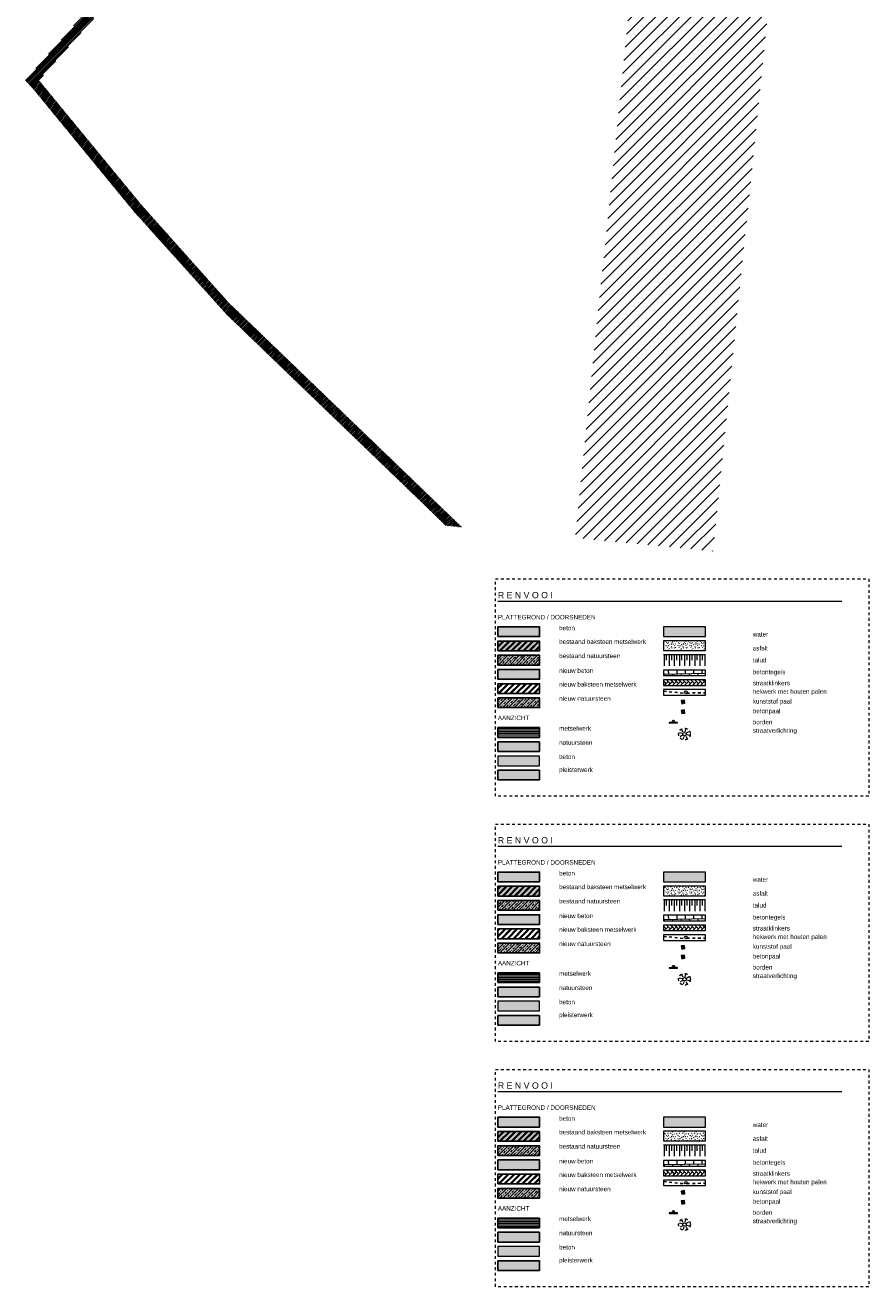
# Model space of a CAD drawing. Extents: x -251883 to 250656, y 0 to 909157.
# Tile 4 of 70: x -23577 to 6700, y 99000 to 144270. Entities that reach past the tile are written whole.
import ezdxf

# ---------------------------------------------------------------- set-up
doc = ezdxf.new("R2010")
doc.units = 0
doc.header["$MEASUREMENT"] = 0
doc.linetypes.add('DASHED', pattern=[200, 100, -100])
for name, color, linetype in [('A-0019-AFDEKVLAK', 1, 'Continuous'), ('A-0020-KADER', 7, 'Continuous'), ('A-1100-TXT+MT-SO', 7, 'Continuous')]:
    doc.layers.add(name, color=color, linetype=linetype)
pattern_1 = [(33.599, (11, 95), (1689.8124, 1262.9999), [25.0046, -1496.5617]), (153.5138, (153.4, 62.89), (1267.3593, -841.9999), [25.001, -918.984]), (270, (78.4, 162.9), (422.453, -8e-14), [25, -396]), (68.13043, (253.4, 162.89), (-2112.26538, -5051.99951), [24.999, -2243.2365]), (153.5138, (353.4, 87.89), (1267.3593, -841.9999), [25.0006, -918.9844]), (44.9013, (278.4, 12.9), (-422.453, 4e-05), [25.0104, -571.402]), (153.5138, (53.4, 287.89), (1267.3593, -841.9999), [25.0077, -918.977]), (44.9013, (178.4, 262.9), (-422.453, 4e-05), [25.006, -571.4064]), (315.0987, (378.4, 237.9), (422.453, 4e-05), [25.009, -571.403]), (236.21875, (278.4, 337.89), (-1267.35925, -2105), [24.9924, -1494.559]), (44.9013, (403.4, 362.9), (-3e-05, 421), [24.9854, -571.427]), (146.401, (128.4, 387.89), (1689.8124, -1262.9999), [25.0005, -1496.566]), (13.98986, (31, 399), (6336.79688, 1684), [30.0845, -1711.3824]), (326.401, (180, 407), (2112.26562, -1262.9999), [20.0037, -1501.5625]), (123.78125, (333, 408), (1267.35925, -2105), [16.3977, -1503.1535]), (56.21875, (136, 240), (-1267.35925, -1683.9999), [21.098, -1498.4534]), (146.401, (242, 69), (1689.8124, -1262.9999), [30.619, -1490.9474]), (135.0987, (85, 29), (-3e-05, -421), [22.667, -573.7455]), (123.78125, (319, 275), (1267.35925, -2105), [13.6, -1505.9514]), (90, (350.88, 315), (-422.453, 3e-14), [25, -396]), (0, (55, 253), (0, 421), [10, -412.453]), (224.9013, (144, 345), (-422.4532, -842), [13.456, -582.956]), (303.78125, (338, 184), (1267.35925, -1683.9999), [16.644, -1502.907]), (0, (360, 27), (0, 421), [10, -412.453])]
pattern_2 = [(45, (0, 0), (-106.066, 106.066), []), (45, (0, 50), (-106.066, 106.066), [])]
pattern_3 = [(0, (0, 0), (0, 60), [])]
pattern_4 = [(45, (0, 0), (-106.066, 106.066), []), (45, (0, 100), (-106.066, 106.066), [91, -45.4, 18.2, -45.4])]

# ---------------------------------------------------------------- blocks, each defined once
blk = doc.blocks.new('M-RENVOOI_454')
at = {"linetype": 'Continuous', "lineweight": 5}
for color, points in [(111, [(28200, -925), (29700, -925), (29700, -1275), (28200, -1275)]), (254, [(28835, -3922), (28948, -3905), (28965, -4019), (28852, -4036)]), (8, [(22250, -5400), (22250, -5050), (23750, -5050), (23750, -5400)]), (8, [(22250, -5560), (23750, -5560), (23750, -5910), (22250, -5910)]), (254, [(22250, -6420), (22250, -6070), (23750, -6070), (23750, -6420)])]:
    blk.add_hatch(color=color, dxfattribs=at).paths.add_polyline_path(points, flags=0)
h = blk.add_hatch(dxfattribs=at)
h.set_pattern_fill('asfalt01', color=251, style=0, pattern_type=0)
h.set_pattern_definition(pattern_1)
h.paths.add_polyline_path([(28200, -1775), (29700, -1775), (29700, -1425), (28200, -1425)], flags=0)
at = {"linetype": 'Continuous', "lineweight": 13}
blk.add_hatch(color=253, dxfattribs=at).paths.add_polyline_path([(22250, -2295), (22250, -1945), (23750, -1945), (23750, -2295)], flags=0)
h = blk.add_hatch(dxfattribs=at)
h.set_pattern_fill('^N-1B100', color=1, style=0, pattern_type=0)
h.set_pattern_definition(pattern_4)
h.paths.add_polyline_path([(22250, -2295), (22250, -1945), (23750, -1945), (23750, -2295)], flags=0)
at = {"linetype": 'Continuous', "lineweight": 5}
h = blk.add_hatch(dxfattribs=at)
h.set_pattern_fill('mw-hor64', color=251, style=0, pattern_type=0)
h.set_pattern_definition(pattern_3)
h.paths.add_polyline_path([(22250, -4890), (22250, -4540), (23750, -4540), (23750, -4890)], flags=0)
at = {"color": 7, "linetype": 'DASHED', "lineweight": 0}
blk.add_lwpolyline([(22163, -7006), (22163, 794), (35563, 794), (35563, -7006)], close=True, dxfattribs=at)
at = {"color": 7, "linetype": 'Continuous', "lineweight": 18}
blk.add_lwpolyline([(22250, 0), (34600, 0)], dxfattribs=at)
at = {"color": 111, "linetype": 'Continuous', "lineweight": 13}
blk.add_lwpolyline([(28200, -1275), (29700, -1275), (29700, -925), (28200, -925)], close=True, dxfattribs=at)
at = {"color": 1, "linetype": 'Continuous', "lineweight": 13}
for points in [[(28200, -1275), (29700, -1275), (29700, -925), (28200, -925)], [(28200, -1775), (29700, -1775), (29700, -1425), (28200, -1425)], [(28200, -2675), (29700, -2675), (29700, -2475), (28200, -2475)], [(28200, -3025), (29700, -3025), (29700, -2825), (28200, -2825)], [(28200, -3375), (29700, -3375), (29700, -3175), (28200, -3175)], [(28852, -3686), (28965, -3669), (28948, -3555), (28835, -3572)], [(28852, -4036), (28965, -4019), (28948, -3905), (28835, -3922)], [(22250, -4540), (22250, -4890), (23750, -4890), (23750, -4540)], [(22250, -5050), (22250, -5400), (23750, -5400), (23750, -5050)], [(22250, -5560), (22250, -5910), (23750, -5910), (23750, -5560)], [(22250, -6070), (22250, -6420), (23750, -6420), (23750, -6070)]]:
    blk.add_lwpolyline(points, close=True, dxfattribs=at)
at = {"color": 7, "linetype": 'Continuous', "lineweight": 18}
for points in [[(22250, -1435), (23750, -1435), (23750, -1785), (22250, -1785)], [(22250, -1945), (23750, -1945), (23750, -2295), (22250, -2295)], [(22250, -2965), (23750, -2965), (23750, -3315), (22250, -3315)], [(22250, -4540), (23750, -4540), (23750, -4890), (22250, -4890)]]:
    blk.add_lwpolyline(points, close=True, dxfattribs=at)
at = {"color": 5, "linetype": 'Continuous', "lineweight": 25}
blk.add_lwpolyline([(22250, -2295), (22250, -1945), (23750, -1945), (23750, -2295)], close=True, dxfattribs=at)
at = {"color": 9, "linetype": 'Continuous', "lineweight": 13}
for points in [[(29700, -1925), (28200, -1925)], [(28218, -1925), (28218, -2325)], [(28309, -2125), (28309, -1925)], [(28401, -1925), (28401, -2325)], [(28493, -2125), (28493, -1925)], [(28584, -1925), (28584, -2325)], [(28675, -2125), (28675, -1925)], [(28767, -1925), (28767, -2325)], [(28859, -2125), (28859, -1925)], [(28950, -1925), (28950, -2325)], [(29041, -2125), (29041, -1925)], [(29133, -1925), (29133, -2325)], [(29225, -2125), (29225, -1925)], [(29316, -1925), (29316, -2325)], [(29407, -2125), (29407, -1925)], [(29499, -1925), (29499, -2325)], [(29591, -2125), (29591, -1925)], [(29682, -1925), (29682, -2325)]]:
    blk.add_lwpolyline(points, dxfattribs=at)
at = {"color": 8, "linetype": 'Continuous', "lineweight": 5}
for points in [[(29700, -2605), (28200, -2636), (28200, -2636)], [(28235, -2675), (28235, -2635)], [(28385, -2632), (28381, -2475)], [(28535, -2675), (28535, -2629)], [(28685, -2626), (28681, -2475)], [(28836, -2675), (28834, -2623)], [(28984, -2620), (28981, -2475)], [(29136, -2675), (29134, -2616)], [(29284, -2613), (29282, -2475)], [(29436, -2675), (29434, -2610)], [(29584, -2607), (29582, -2475)], [(28835, -3572), (28965, -3669)], [(28852, -3686), (28948, -3555)], [(28835, -3922), (28965, -4019)], [(28852, -4036), (28948, -3905)], [(28866, -4753), (28769, -4729)], [(28876, -4817), (28791, -4869)], [(28904, -4701), (28853, -4615)], [(28928, -4856), (28905, -4953)], [(28969, -4691), (28993, -4593)], [(28993, -4846), (29045, -4931)], [(29021, -4729), (29107, -4677)], [(29031, -4793), (29128, -4817)]]:
    blk.add_lwpolyline(points, dxfattribs=at)
for points in [[(28368, -2888), (28304, -2825), (28200, -2825), (28200, -2866), (28295, -2960)], [(28200, -3025), (28231, -3025), (28295, -2960), (28223, -2888), (28200, -2911)], [(28368, -2888), (28231, -3025), (28376, -3025), (28440, -2960)], [(28513, -2887), (28450, -2825), (28304, -2825), (28440, -2960)], [(28513, -2887), (28376, -3025), (28520, -3025), (28585, -2960)], [(28658, -2887), (28595, -2825), (28450, -2825), (28585, -2960)], [(28658, -2887), (28520, -3025), (28665, -3025), (28730, -2959)], [(28802, -2887), (28740, -2825), (28595, -2825), (28730, -2959)], [(28802, -2887), (28665, -3025), (28810, -3025), (28875, -2959)], [(28947, -2886), (28886, -2825), (28740, -2825), (28875, -2959)], [(28947, -2886), (28809, -3025), (28954, -3025), (29020, -2959)], [(29092, -2886), (29031, -2825), (28886, -2825), (29020, -2959)], [(29092, -2886), (28954, -3025), (29099, -3025), (29165, -2958)], [(29237, -2886), (29176, -2825), (29031, -2825), (29165, -2958)], [(29237, -2886), (29099, -3025), (29243, -3025), (29310, -2958)], [(29382, -2885), (29322, -2825), (29176, -2825), (29310, -2958)], [(29382, -2885), (29243, -3025), (29388, -3025), (29455, -2958)], [(29527, -2885), (29467, -2825), (29322, -2825), (29455, -2958)], [(29527, -2885), (29388, -3025), (29532, -3025), (29600, -2957)], [(29672, -2885), (29612, -2825), (29467, -2825), (29600, -2957)], [(29672, -2885), (29532, -3025), (29677, -3025), (29700, -3002), (29700, -3002), (29700, -2912)], [(29612, -2825), (29700, -2912), (29700, -2825)]]:
    blk.add_lwpolyline(points, close=True, dxfattribs=at)
at = {"color": 5, "linetype": 'DASHED', "lineweight": 25}
blk.add_lwpolyline([(28200, -3233), (28995, -3315), (29033, -3301), (29700, -3291)], dxfattribs=at)
at = {"color": 254, "linetype": 'Continuous', "lineweight": 13}
for points in [[(28852, -4036), (28965, -4019), (28948, -3905), (28835, -3922)], [(22250, -6420), (22250, -6070), (23750, -6070), (23750, -6420)]]:
    blk.add_lwpolyline(points, close=True, dxfattribs=at)
at = {"color": 8, "linetype": 'Continuous', "lineweight": 13}
for points in [[(22250, -5400), (22250, -5050), (23750, -5050), (23750, -5400)], [(22250, -5910), (23750, -5910), (23750, -5560), (22250, -5560)]]:
    blk.add_lwpolyline(points, close=True, dxfattribs=at)
at = {"color": 1, "linetype": 'Continuous', "lineweight": 13}
blk.add_circle((29000, -3270), 45, dxfattribs=at)
at = {"color": 7, "linetype": 'Continuous', "lineweight": 18}
blk.add_circle((28949, -4773), 60, dxfattribs=at)
at = {"layer": 'A-0020-KADER', "color": 7, "linetype": 'Continuous', "char_height": 162, "attachment_point": 7, "line_spacing_factor": 0.933333}
for s, insert in [('{\\fArial|b0|i0|c12|p0;beton}', (24450, -1050)), ('{\\fArial|b0|i0|c12|p0;water}', (31400, -1275)), ('{\\fArial|b0|i0|c12|p0;bestaand baksteen metselwerk}', (24450, -1540)), ('{\\fArial|b0|i0|c12|p0;asfalt}', (31400, -1775)), ('{\\fArial|b0|i0|c12|p0;bestaand natuursteen}', (24450, -2050)), ('{\\fArial|b0|i0|c12|p0;talud}', (31400, -2200)), ('{\\fArial|b0|i0|c12|p0;nieuw beton}', (24450, -2580)), ('{\\fArial|b0|i0|c12|p0;betontegels}', (31400, -2675)), ('{\\fArial|b0|i0|c12|p0;nieuw baksteen metselwerk}', (24450, -3070)), ('{\\fArial|b0|i0|c12|p0;straatklinkers}', (31400, -3025)), ('{\\fArial|b0|i0|c12|p0;nieuw natuursteen}', (24450, -3580)), ('{\\fArial|b0|i0|c12|p0;hekwerk met houten palen}', (31400, -3375)), ('{\\fArial|b0|i0|c12|p0;kunststof paal}', (31400, -3725)), ('{\\fArial|b0|i0|c12|p0;betonpaal}', (31400, -4075)), ('{\\fArial|b0|i0|c12|p0;AANZICHT}', (22250, -4275)), ('{\\fArial|b0|i0|c12|p0;metselwerk}', (24450, -4650)), ('{\\fArial|b0|i0|c12|p0;borden}', (31400, -4425)), ('{\\fArial|b0|i0|c12|p0;straatverlichting}', (31400, -4775)), ('{\\fArial|b0|i0|c12|p0;natuursteen}', (24450, -5160)), ('{\\fArial|b0|i0|c12|p0;beton}', (24450, -5670)), ('{\\fArial|b0|i0|c12|p0;pleisterwerk}', (24450, -6180))]:
    blk.add_mtext(s, dxfattribs=dict(at, insert=insert))
at = {"layer": 'A-1100-TXT+MT-SO', "color": 7, "linetype": 'Continuous', "insert": (22250, 100), "char_height": 225, "attachment_point": 7, "line_spacing_factor": 1.333333}
blk.add_mtext('{\\fArial|b0|i0|c12|p0;R E N V O O I}', dxfattribs=at)
at = {"linetype": 'Continuous'}
for points in [[(22250, -1275), (22250, -925), (23750, -925), (23750, -1275)], [(22250, -2805), (22250, -2455), (23750, -2455), (23750, -2805)]]:
    blk.add_wipeout(points, dxfattribs=at)
blk.add_wipeout([(28401, -4378), (28401, -4358), (28701, -4352), (28701, -4372)], dxfattribs=at).dxf.layer = 'A-0019-AFDEKVLAK'
at = {"linetype": 'Continuous', "lineweight": 5}
for color, points in [(253, [(22250, -1275), (22250, -925), (23750, -925), (23750, -1275)]), (253, [(22250, -1275), (22250, -925), (23750, -925), (23750, -1275)]), (8, [(22250, -2805), (22250, -2455), (23750, -2455), (23750, -2805)]), (8, [(22250, -2805), (22250, -2455), (23750, -2455), (23750, -2805)])]:
    blk.add_hatch(color=color, dxfattribs=at).paths.add_polyline_path(points, flags=0)
at = {"linetype": 'Continuous', "lineweight": 13}
blk.add_hatch(color=253, dxfattribs=at).paths.add_polyline_path([(22250, -1785), (22250, -1435), (23750, -1435), (23750, -1785)], flags=0)
h = blk.add_hatch(dxfattribs=at)
h.set_pattern_fill('^MB0B100', color=1, style=0, pattern_type=0)
h.set_pattern_definition(pattern_2)
h.paths.add_polyline_path([(22250, -1785), (22250, -1435), (23750, -1435), (23750, -1785)], flags=0)
at = {"color": 5, "linetype": 'Continuous', "lineweight": 25}
for points in [[(22250, -1275), (22250, -925), (23750, -925), (23750, -1275)], [(22250, -1785), (22250, -1435), (23750, -1435), (23750, -1785)], [(22250, -2805), (22250, -2455), (23750, -2455), (23750, -2805)]]:
    blk.add_lwpolyline(points, close=True, dxfattribs=at)
at = {"color": 1, "linetype": 'Continuous', "lineweight": 13}
blk.add_lwpolyline([(28551, -4355), (28401, -4358), (28401, -4378), (28701, -4372), (28701, -4352)], close=True, dxfattribs=at)
at = {"color": 5, "linetype": 'Continuous', "lineweight": 25}
blk.add_circle((28550, -4320), 35, dxfattribs=at)
at = {"color": 1, "linetype": 'DASHED', "lineweight": 13}
blk.add_circle((28949, -4773), 210, dxfattribs=at)
at = {"layer": 'A-0020-KADER', "color": 7, "linetype": 'Continuous', "insert": (22250, -660), "char_height": 162, "attachment_point": 7, "line_spacing_factor": 0.933333}
blk.add_mtext('{\\fArial|b0|i0|c12|p0;PLATTEGROND / DOORSNEDEN}', dxfattribs=at)
at = {"linetype": 'Continuous'}
blk.add_wipeout([(22250, -3315), (22250, -2965), (23750, -2965), (23750, -3315)], dxfattribs=at)
at = {"linetype": 'Continuous', "lineweight": 13}
h = blk.add_hatch(dxfattribs=at)
h.set_pattern_fill('^MB0-100', color=1, style=0, pattern_type=0)
h.set_pattern_definition(pattern_2)
h.paths.add_polyline_path([(22250, -3315), (22250, -2965), (23750, -2965), (23750, -3315)], flags=0)
blk.add_hatch(color=9, dxfattribs=at).paths.add_polyline_path([(22250, -3825), (22250, -3475), (23750, -3475), (23750, -3825)], flags=0)
h = blk.add_hatch(dxfattribs=at)
h.set_pattern_fill('^NS1-100', color=1, style=0, pattern_type=0)
h.set_pattern_definition(pattern_4)
h.paths.add_polyline_path([(22250, -3825), (22250, -3475), (23750, -3475), (23750, -3825)], flags=0)
at = {"color": 5, "linetype": 'Continuous', "lineweight": 25}
for points in [[(22250, -3315), (22250, -2965), (23750, -2965), (23750, -3315)], [(22250, -3825), (22250, -3475), (23750, -3475), (23750, -3825)]]:
    blk.add_lwpolyline(points, close=True, dxfattribs=at)
blk = doc.blocks.new('M-RENVOOI_456')
at = {"linetype": 'Continuous', "lineweight": 5}
for color, points in [(111, [(28200, -925), (29700, -925), (29700, -1275), (28200, -1275)]), (254, [(28835, -3922), (28948, -3905), (28965, -4019), (28852, -4036)]), (8, [(22250, -5400), (22250, -5050), (23750, -5050), (23750, -5400)]), (8, [(22250, -5560), (23750, -5560), (23750, -5910), (22250, -5910)]), (254, [(22250, -6420), (22250, -6070), (23750, -6070), (23750, -6420)])]:
    blk.add_hatch(color=color, dxfattribs=at).paths.add_polyline_path(points, flags=0)
h = blk.add_hatch(dxfattribs=at)
h.set_pattern_fill('asfalt01', color=251, style=0, pattern_type=0)
h.set_pattern_definition(pattern_1)
h.paths.add_polyline_path([(28200, -1775), (29700, -1775), (29700, -1425), (28200, -1425)], flags=0)
at = {"linetype": 'Continuous', "lineweight": 13}
blk.add_hatch(color=253, dxfattribs=at).paths.add_polyline_path([(22250, -2295), (22250, -1945), (23750, -1945), (23750, -2295)], flags=0)
h = blk.add_hatch(dxfattribs=at)
h.set_pattern_fill('^N-1B100', color=1, style=0, pattern_type=0)
h.set_pattern_definition(pattern_4)
h.paths.add_polyline_path([(22250, -2295), (22250, -1945), (23750, -1945), (23750, -2295)], flags=0)
at = {"linetype": 'Continuous', "lineweight": 5}
h = blk.add_hatch(dxfattribs=at)
h.set_pattern_fill('mw-hor64', color=251, style=0, pattern_type=0)
h.set_pattern_definition(pattern_3)
h.paths.add_polyline_path([(22250, -4890), (22250, -4540), (23750, -4540), (23750, -4890)], flags=0)
at = {"color": 7, "linetype": 'DASHED', "lineweight": 0}
blk.add_lwpolyline([(22163, -7006), (22163, 794), (35563, 794), (35563, -7006)], close=True, dxfattribs=at)
at = {"color": 7, "linetype": 'Continuous', "lineweight": 18}
blk.add_lwpolyline([(22250, 0), (34600, 0)], dxfattribs=at)
at = {"color": 111, "linetype": 'Continuous', "lineweight": 13}
blk.add_lwpolyline([(28200, -1275), (29700, -1275), (29700, -925), (28200, -925)], close=True, dxfattribs=at)
at = {"color": 1, "linetype": 'Continuous', "lineweight": 13}
for points in [[(28200, -1275), (29700, -1275), (29700, -925), (28200, -925)], [(28200, -1775), (29700, -1775), (29700, -1425), (28200, -1425)], [(28200, -2675), (29700, -2675), (29700, -2475), (28200, -2475)], [(28200, -3025), (29700, -3025), (29700, -2825), (28200, -2825)], [(28200, -3375), (29700, -3375), (29700, -3175), (28200, -3175)], [(28852, -3686), (28965, -3669), (28948, -3555), (28835, -3572)], [(28852, -4036), (28965, -4019), (28948, -3905), (28835, -3922)], [(22250, -4540), (22250, -4890), (23750, -4890), (23750, -4540)], [(22250, -5050), (22250, -5400), (23750, -5400), (23750, -5050)], [(22250, -5560), (22250, -5910), (23750, -5910), (23750, -5560)], [(22250, -6070), (22250, -6420), (23750, -6420), (23750, -6070)]]:
    blk.add_lwpolyline(points, close=True, dxfattribs=at)
at = {"color": 7, "linetype": 'Continuous', "lineweight": 18}
for points in [[(22250, -1435), (23750, -1435), (23750, -1785), (22250, -1785)], [(22250, -1945), (23750, -1945), (23750, -2295), (22250, -2295)], [(22250, -2965), (23750, -2965), (23750, -3315), (22250, -3315)], [(22250, -4540), (23750, -4540), (23750, -4890), (22250, -4890)]]:
    blk.add_lwpolyline(points, close=True, dxfattribs=at)
at = {"color": 5, "linetype": 'Continuous', "lineweight": 25}
blk.add_lwpolyline([(22250, -2295), (22250, -1945), (23750, -1945), (23750, -2295)], close=True, dxfattribs=at)
at = {"color": 9, "linetype": 'Continuous', "lineweight": 13}
for points in [[(29700, -1925), (28200, -1925)], [(28218, -1925), (28218, -2325)], [(28309, -2125), (28309, -1925)], [(28401, -1925), (28401, -2325)], [(28493, -2125), (28493, -1925)], [(28584, -1925), (28584, -2325)], [(28675, -2125), (28675, -1925)], [(28767, -1925), (28767, -2325)], [(28859, -2125), (28859, -1925)], [(28950, -1925), (28950, -2325)], [(29041, -2125), (29041, -1925)], [(29133, -1925), (29133, -2325)], [(29225, -2125), (29225, -1925)], [(29316, -1925), (29316, -2325)], [(29407, -2125), (29407, -1925)], [(29499, -1925), (29499, -2325)], [(29591, -2125), (29591, -1925)], [(29682, -1925), (29682, -2325)]]:
    blk.add_lwpolyline(points, dxfattribs=at)
at = {"color": 8, "linetype": 'Continuous', "lineweight": 5}
for points in [[(29700, -2605), (28200, -2636), (28200, -2636)], [(28235, -2675), (28235, -2635)], [(28385, -2632), (28381, -2475)], [(28535, -2675), (28535, -2629)], [(28685, -2626), (28681, -2475)], [(28836, -2675), (28834, -2623)], [(28984, -2620), (28981, -2475)], [(29136, -2675), (29134, -2616)], [(29284, -2613), (29282, -2475)], [(29436, -2675), (29434, -2610)], [(29584, -2607), (29582, -2475)], [(28835, -3572), (28965, -3669)], [(28852, -3686), (28948, -3555)], [(28835, -3922), (28965, -4019)], [(28852, -4036), (28948, -3905)], [(28866, -4753), (28769, -4729)], [(28876, -4817), (28791, -4869)], [(28904, -4701), (28853, -4615)], [(28928, -4856), (28905, -4953)], [(28969, -4691), (28993, -4593)], [(28993, -4846), (29045, -4931)], [(29021, -4729), (29107, -4677)], [(29031, -4793), (29128, -4817)]]:
    blk.add_lwpolyline(points, dxfattribs=at)
for points in [[(28368, -2888), (28304, -2825), (28200, -2825), (28200, -2866), (28295, -2960)], [(28200, -3025), (28231, -3025), (28295, -2960), (28223, -2888), (28200, -2911)], [(28368, -2888), (28231, -3025), (28376, -3025), (28440, -2960)], [(28513, -2887), (28450, -2825), (28304, -2825), (28440, -2960)], [(28513, -2887), (28376, -3025), (28520, -3025), (28585, -2960)], [(28658, -2887), (28595, -2825), (28450, -2825), (28585, -2960)], [(28658, -2887), (28520, -3025), (28665, -3025), (28730, -2959)], [(28802, -2887), (28740, -2825), (28595, -2825), (28730, -2959)], [(28802, -2887), (28665, -3025), (28810, -3025), (28875, -2959)], [(28947, -2886), (28886, -2825), (28740, -2825), (28875, -2959)], [(28947, -2886), (28809, -3025), (28954, -3025), (29020, -2959)], [(29092, -2886), (29031, -2825), (28886, -2825), (29020, -2959)], [(29092, -2886), (28954, -3025), (29099, -3025), (29165, -2958)], [(29237, -2886), (29176, -2825), (29031, -2825), (29165, -2958)], [(29237, -2886), (29099, -3025), (29243, -3025), (29310, -2958)], [(29382, -2885), (29322, -2825), (29176, -2825), (29310, -2958)], [(29382, -2885), (29243, -3025), (29388, -3025), (29455, -2958)], [(29527, -2885), (29467, -2825), (29322, -2825), (29455, -2958)], [(29527, -2885), (29388, -3025), (29532, -3025), (29600, -2957)], [(29672, -2885), (29612, -2825), (29467, -2825), (29600, -2957)], [(29672, -2885), (29532, -3025), (29677, -3025), (29700, -3002), (29700, -3002), (29700, -2912)], [(29612, -2825), (29700, -2912), (29700, -2825)]]:
    blk.add_lwpolyline(points, close=True, dxfattribs=at)
at = {"color": 5, "linetype": 'DASHED', "lineweight": 25}
blk.add_lwpolyline([(28200, -3233), (28995, -3315), (29033, -3301), (29700, -3291)], dxfattribs=at)
at = {"color": 254, "linetype": 'Continuous', "lineweight": 13}
for points in [[(28852, -4036), (28965, -4019), (28948, -3905), (28835, -3922)], [(22250, -6420), (22250, -6070), (23750, -6070), (23750, -6420)]]:
    blk.add_lwpolyline(points, close=True, dxfattribs=at)
at = {"color": 8, "linetype": 'Continuous', "lineweight": 13}
for points in [[(22250, -5400), (22250, -5050), (23750, -5050), (23750, -5400)], [(22250, -5910), (23750, -5910), (23750, -5560), (22250, -5560)]]:
    blk.add_lwpolyline(points, close=True, dxfattribs=at)
at = {"color": 1, "linetype": 'Continuous', "lineweight": 13}
blk.add_circle((29000, -3270), 45, dxfattribs=at)
at = {"color": 7, "linetype": 'Continuous', "lineweight": 18}
blk.add_circle((28949, -4773), 60, dxfattribs=at)
at = {"layer": 'A-0020-KADER', "color": 7, "linetype": 'Continuous', "char_height": 162, "attachment_point": 7, "line_spacing_factor": 0.933333}
for s, insert in [('{\\fArial|b0|i0|c12|p0;beton}', (24450, -1050)), ('{\\fArial|b0|i0|c12|p0;water}', (31400, -1275)), ('{\\fArial|b0|i0|c12|p0;bestaand baksteen metselwerk}', (24450, -1540)), ('{\\fArial|b0|i0|c12|p0;asfalt}', (31400, -1775)), ('{\\fArial|b0|i0|c12|p0;bestaand natuursteen}', (24450, -2050)), ('{\\fArial|b0|i0|c12|p0;talud}', (31400, -2200)), ('{\\fArial|b0|i0|c12|p0;nieuw beton}', (24450, -2580)), ('{\\fArial|b0|i0|c12|p0;betontegels}', (31400, -2675)), ('{\\fArial|b0|i0|c12|p0;nieuw baksteen metselwerk}', (24450, -3070)), ('{\\fArial|b0|i0|c12|p0;straatklinkers}', (31400, -3025)), ('{\\fArial|b0|i0|c12|p0;nieuw natuursteen}', (24450, -3580)), ('{\\fArial|b0|i0|c12|p0;hekwerk met houten palen}', (31400, -3375)), ('{\\fArial|b0|i0|c12|p0;kunststof paal}', (31400, -3725)), ('{\\fArial|b0|i0|c12|p0;betonpaal}', (31400, -4075)), ('{\\fArial|b0|i0|c12|p0;AANZICHT}', (22250, -4275)), ('{\\fArial|b0|i0|c12|p0;metselwerk}', (24450, -4650)), ('{\\fArial|b0|i0|c12|p0;borden}', (31400, -4425)), ('{\\fArial|b0|i0|c12|p0;straatverlichting}', (31400, -4775)), ('{\\fArial|b0|i0|c12|p0;natuursteen}', (24450, -5160)), ('{\\fArial|b0|i0|c12|p0;beton}', (24450, -5670)), ('{\\fArial|b0|i0|c12|p0;pleisterwerk}', (24450, -6180))]:
    blk.add_mtext(s, dxfattribs=dict(at, insert=insert))
at = {"layer": 'A-1100-TXT+MT-SO', "color": 7, "linetype": 'Continuous', "insert": (22250, 100), "char_height": 225, "attachment_point": 7, "line_spacing_factor": 1.333333}
blk.add_mtext('{\\fArial|b0|i0|c12|p0;R E N V O O I}', dxfattribs=at)
at = {"linetype": 'Continuous'}
for points in [[(22250, -1275), (22250, -925), (23750, -925), (23750, -1275)], [(22250, -2805), (22250, -2455), (23750, -2455), (23750, -2805)]]:
    blk.add_wipeout(points, dxfattribs=at)
blk.add_wipeout([(28401, -4378), (28401, -4358), (28701, -4352), (28701, -4372)], dxfattribs=at).dxf.layer = 'A-0019-AFDEKVLAK'
at = {"linetype": 'Continuous', "lineweight": 5}
for color, points in [(253, [(22250, -1275), (22250, -925), (23750, -925), (23750, -1275)]), (253, [(22250, -1275), (22250, -925), (23750, -925), (23750, -1275)]), (8, [(22250, -2805), (22250, -2455), (23750, -2455), (23750, -2805)]), (8, [(22250, -2805), (22250, -2455), (23750, -2455), (23750, -2805)])]:
    blk.add_hatch(color=color, dxfattribs=at).paths.add_polyline_path(points, flags=0)
at = {"linetype": 'Continuous', "lineweight": 13}
blk.add_hatch(color=253, dxfattribs=at).paths.add_polyline_path([(22250, -1785), (22250, -1435), (23750, -1435), (23750, -1785)], flags=0)
h = blk.add_hatch(dxfattribs=at)
h.set_pattern_fill('^MB0B100', color=1, style=0, pattern_type=0)
h.set_pattern_definition(pattern_2)
h.paths.add_polyline_path([(22250, -1785), (22250, -1435), (23750, -1435), (23750, -1785)], flags=0)
at = {"color": 5, "linetype": 'Continuous', "lineweight": 25}
for points in [[(22250, -1275), (22250, -925), (23750, -925), (23750, -1275)], [(22250, -1785), (22250, -1435), (23750, -1435), (23750, -1785)], [(22250, -2805), (22250, -2455), (23750, -2455), (23750, -2805)]]:
    blk.add_lwpolyline(points, close=True, dxfattribs=at)
at = {"color": 1, "linetype": 'Continuous', "lineweight": 13}
blk.add_lwpolyline([(28551, -4355), (28401, -4358), (28401, -4378), (28701, -4372), (28701, -4352)], close=True, dxfattribs=at)
at = {"color": 5, "linetype": 'Continuous', "lineweight": 25}
blk.add_circle((28550, -4320), 35, dxfattribs=at)
at = {"color": 1, "linetype": 'DASHED', "lineweight": 13}
blk.add_circle((28949, -4773), 210, dxfattribs=at)
at = {"layer": 'A-0020-KADER', "color": 7, "linetype": 'Continuous', "insert": (22250, -660), "char_height": 162, "attachment_point": 7, "line_spacing_factor": 0.933333}
blk.add_mtext('{\\fArial|b0|i0|c12|p0;PLATTEGROND / DOORSNEDEN}', dxfattribs=at)
at = {"linetype": 'Continuous'}
blk.add_wipeout([(22250, -3315), (22250, -2965), (23750, -2965), (23750, -3315)], dxfattribs=at)
at = {"linetype": 'Continuous', "lineweight": 13}
h = blk.add_hatch(dxfattribs=at)
h.set_pattern_fill('^MB0-100', color=1, style=0, pattern_type=0)
h.set_pattern_definition(pattern_2)
h.paths.add_polyline_path([(22250, -3315), (22250, -2965), (23750, -2965), (23750, -3315)], flags=0)
blk.add_hatch(color=9, dxfattribs=at).paths.add_polyline_path([(22250, -3825), (22250, -3475), (23750, -3475), (23750, -3825)], flags=0)
h = blk.add_hatch(dxfattribs=at)
h.set_pattern_fill('^NS1-100', color=1, style=0, pattern_type=0)
h.set_pattern_definition(pattern_4)
h.paths.add_polyline_path([(22250, -3825), (22250, -3475), (23750, -3475), (23750, -3825)], flags=0)
at = {"color": 5, "linetype": 'Continuous', "lineweight": 25}
for points in [[(22250, -3315), (22250, -2965), (23750, -2965), (23750, -3315)], [(22250, -3825), (22250, -3475), (23750, -3475), (23750, -3825)]]:
    blk.add_lwpolyline(points, close=True, dxfattribs=at)
blk = doc.blocks.new('M-RENVOOI_458')
at = {"linetype": 'Continuous', "lineweight": 5}
for color, points in [(111, [(28200, -925), (29700, -925), (29700, -1275), (28200, -1275)]), (254, [(28835, -3922), (28948, -3905), (28965, -4019), (28852, -4036)]), (8, [(22250, -5400), (22250, -5050), (23750, -5050), (23750, -5400)]), (8, [(22250, -5560), (23750, -5560), (23750, -5910), (22250, -5910)]), (254, [(22250, -6420), (22250, -6070), (23750, -6070), (23750, -6420)])]:
    blk.add_hatch(color=color, dxfattribs=at).paths.add_polyline_path(points, flags=0)
h = blk.add_hatch(dxfattribs=at)
h.set_pattern_fill('asfalt01', color=251, style=0, pattern_type=0)
h.set_pattern_definition(pattern_1)
h.paths.add_polyline_path([(28200, -1775), (29700, -1775), (29700, -1425), (28200, -1425)], flags=0)
at = {"linetype": 'Continuous', "lineweight": 13}
blk.add_hatch(color=253, dxfattribs=at).paths.add_polyline_path([(22250, -2295), (22250, -1945), (23750, -1945), (23750, -2295)], flags=0)
h = blk.add_hatch(dxfattribs=at)
h.set_pattern_fill('^N-1B100', color=1, style=0, pattern_type=0)
h.set_pattern_definition(pattern_4)
h.paths.add_polyline_path([(22250, -2295), (22250, -1945), (23750, -1945), (23750, -2295)], flags=0)
at = {"linetype": 'Continuous', "lineweight": 5}
h = blk.add_hatch(dxfattribs=at)
h.set_pattern_fill('mw-hor64', color=251, style=0, pattern_type=0)
h.set_pattern_definition(pattern_3)
h.paths.add_polyline_path([(22250, -4890), (22250, -4540), (23750, -4540), (23750, -4890)], flags=0)
at = {"color": 7, "linetype": 'DASHED', "lineweight": 0}
blk.add_lwpolyline([(22163, -7006), (22163, 794), (35563, 794), (35563, -7006)], close=True, dxfattribs=at)
at = {"color": 7, "linetype": 'Continuous', "lineweight": 18}
blk.add_lwpolyline([(22250, 0), (34600, 0)], dxfattribs=at)
at = {"color": 111, "linetype": 'Continuous', "lineweight": 13}
blk.add_lwpolyline([(28200, -1275), (29700, -1275), (29700, -925), (28200, -925)], close=True, dxfattribs=at)
at = {"color": 1, "linetype": 'Continuous', "lineweight": 13}
for points in [[(28200, -1275), (29700, -1275), (29700, -925), (28200, -925)], [(28200, -1775), (29700, -1775), (29700, -1425), (28200, -1425)], [(28200, -2675), (29700, -2675), (29700, -2475), (28200, -2475)], [(28200, -3025), (29700, -3025), (29700, -2825), (28200, -2825)], [(28200, -3375), (29700, -3375), (29700, -3175), (28200, -3175)], [(28852, -3686), (28965, -3669), (28948, -3555), (28835, -3572)], [(28852, -4036), (28965, -4019), (28948, -3905), (28835, -3922)], [(22250, -4540), (22250, -4890), (23750, -4890), (23750, -4540)], [(22250, -5050), (22250, -5400), (23750, -5400), (23750, -5050)], [(22250, -5560), (22250, -5910), (23750, -5910), (23750, -5560)], [(22250, -6070), (22250, -6420), (23750, -6420), (23750, -6070)]]:
    blk.add_lwpolyline(points, close=True, dxfattribs=at)
at = {"color": 7, "linetype": 'Continuous', "lineweight": 18}
for points in [[(22250, -1435), (23750, -1435), (23750, -1785), (22250, -1785)], [(22250, -1945), (23750, -1945), (23750, -2295), (22250, -2295)], [(22250, -2965), (23750, -2965), (23750, -3315), (22250, -3315)], [(22250, -4540), (23750, -4540), (23750, -4890), (22250, -4890)]]:
    blk.add_lwpolyline(points, close=True, dxfattribs=at)
at = {"color": 5, "linetype": 'Continuous', "lineweight": 25}
blk.add_lwpolyline([(22250, -2295), (22250, -1945), (23750, -1945), (23750, -2295)], close=True, dxfattribs=at)
at = {"color": 9, "linetype": 'Continuous', "lineweight": 13}
for points in [[(29700, -1925), (28200, -1925)], [(28218, -1925), (28218, -2325)], [(28309, -2125), (28309, -1925)], [(28401, -1925), (28401, -2325)], [(28493, -2125), (28493, -1925)], [(28584, -1925), (28584, -2325)], [(28675, -2125), (28675, -1925)], [(28767, -1925), (28767, -2325)], [(28859, -2125), (28859, -1925)], [(28950, -1925), (28950, -2325)], [(29041, -2125), (29041, -1925)], [(29133, -1925), (29133, -2325)], [(29225, -2125), (29225, -1925)], [(29316, -1925), (29316, -2325)], [(29407, -2125), (29407, -1925)], [(29499, -1925), (29499, -2325)], [(29591, -2125), (29591, -1925)], [(29682, -1925), (29682, -2325)]]:
    blk.add_lwpolyline(points, dxfattribs=at)
at = {"color": 8, "linetype": 'Continuous', "lineweight": 5}
for points in [[(29700, -2605), (28200, -2636), (28200, -2636)], [(28235, -2675), (28235, -2635)], [(28385, -2632), (28381, -2475)], [(28535, -2675), (28535, -2629)], [(28685, -2626), (28681, -2475)], [(28836, -2675), (28834, -2623)], [(28984, -2620), (28981, -2475)], [(29136, -2675), (29134, -2616)], [(29284, -2613), (29282, -2475)], [(29436, -2675), (29434, -2610)], [(29584, -2607), (29582, -2475)], [(28835, -3572), (28965, -3669)], [(28852, -3686), (28948, -3555)], [(28835, -3922), (28965, -4019)], [(28852, -4036), (28948, -3905)], [(28866, -4753), (28769, -4729)], [(28876, -4817), (28791, -4869)], [(28904, -4701), (28853, -4615)], [(28928, -4856), (28905, -4953)], [(28969, -4691), (28993, -4593)], [(28993, -4846), (29045, -4931)], [(29021, -4729), (29107, -4677)], [(29031, -4793), (29128, -4817)]]:
    blk.add_lwpolyline(points, dxfattribs=at)
for points in [[(28368, -2888), (28304, -2825), (28200, -2825), (28200, -2866), (28295, -2960)], [(28200, -3025), (28231, -3025), (28295, -2960), (28223, -2888), (28200, -2911)], [(28368, -2888), (28231, -3025), (28376, -3025), (28440, -2960)], [(28513, -2887), (28450, -2825), (28304, -2825), (28440, -2960)], [(28513, -2887), (28376, -3025), (28520, -3025), (28585, -2960)], [(28658, -2887), (28595, -2825), (28450, -2825), (28585, -2960)], [(28658, -2887), (28520, -3025), (28665, -3025), (28730, -2959)], [(28802, -2887), (28740, -2825), (28595, -2825), (28730, -2959)], [(28802, -2887), (28665, -3025), (28810, -3025), (28875, -2959)], [(28947, -2886), (28886, -2825), (28740, -2825), (28875, -2959)], [(28947, -2886), (28809, -3025), (28954, -3025), (29020, -2959)], [(29092, -2886), (29031, -2825), (28886, -2825), (29020, -2959)], [(29092, -2886), (28954, -3025), (29099, -3025), (29165, -2958)], [(29237, -2886), (29176, -2825), (29031, -2825), (29165, -2958)], [(29237, -2886), (29099, -3025), (29243, -3025), (29310, -2958)], [(29382, -2885), (29322, -2825), (29176, -2825), (29310, -2958)], [(29382, -2885), (29243, -3025), (29388, -3025), (29455, -2958)], [(29527, -2885), (29467, -2825), (29322, -2825), (29455, -2958)], [(29527, -2885), (29388, -3025), (29532, -3025), (29600, -2957)], [(29672, -2885), (29612, -2825), (29467, -2825), (29600, -2957)], [(29672, -2885), (29532, -3025), (29677, -3025), (29700, -3002), (29700, -3002), (29700, -2912)], [(29612, -2825), (29700, -2912), (29700, -2825)]]:
    blk.add_lwpolyline(points, close=True, dxfattribs=at)
at = {"color": 5, "linetype": 'DASHED', "lineweight": 25}
blk.add_lwpolyline([(28200, -3233), (28995, -3315), (29033, -3301), (29700, -3291)], dxfattribs=at)
at = {"color": 254, "linetype": 'Continuous', "lineweight": 13}
for points in [[(28852, -4036), (28965, -4019), (28948, -3905), (28835, -3922)], [(22250, -6420), (22250, -6070), (23750, -6070), (23750, -6420)]]:
    blk.add_lwpolyline(points, close=True, dxfattribs=at)
at = {"color": 8, "linetype": 'Continuous', "lineweight": 13}
for points in [[(22250, -5400), (22250, -5050), (23750, -5050), (23750, -5400)], [(22250, -5910), (23750, -5910), (23750, -5560), (22250, -5560)]]:
    blk.add_lwpolyline(points, close=True, dxfattribs=at)
at = {"color": 1, "linetype": 'Continuous', "lineweight": 13}
blk.add_circle((29000, -3270), 45, dxfattribs=at)
at = {"color": 7, "linetype": 'Continuous', "lineweight": 18}
blk.add_circle((28949, -4773), 60, dxfattribs=at)
at = {"layer": 'A-0020-KADER', "color": 7, "linetype": 'Continuous', "char_height": 162, "attachment_point": 7, "line_spacing_factor": 0.933333}
for s, insert in [('{\\fArial|b0|i0|c12|p0;beton}', (24450, -1050)), ('{\\fArial|b0|i0|c12|p0;water}', (31400, -1275)), ('{\\fArial|b0|i0|c12|p0;bestaand baksteen metselwerk}', (24450, -1540)), ('{\\fArial|b0|i0|c12|p0;asfalt}', (31400, -1775)), ('{\\fArial|b0|i0|c12|p0;bestaand natuursteen}', (24450, -2050)), ('{\\fArial|b0|i0|c12|p0;talud}', (31400, -2200)), ('{\\fArial|b0|i0|c12|p0;nieuw beton}', (24450, -2580)), ('{\\fArial|b0|i0|c12|p0;betontegels}', (31400, -2675)), ('{\\fArial|b0|i0|c12|p0;nieuw baksteen metselwerk}', (24450, -3070)), ('{\\fArial|b0|i0|c12|p0;straatklinkers}', (31400, -3025)), ('{\\fArial|b0|i0|c12|p0;nieuw natuursteen}', (24450, -3580)), ('{\\fArial|b0|i0|c12|p0;hekwerk met houten palen}', (31400, -3375)), ('{\\fArial|b0|i0|c12|p0;kunststof paal}', (31400, -3725)), ('{\\fArial|b0|i0|c12|p0;betonpaal}', (31400, -4075)), ('{\\fArial|b0|i0|c12|p0;AANZICHT}', (22250, -4275)), ('{\\fArial|b0|i0|c12|p0;metselwerk}', (24450, -4650)), ('{\\fArial|b0|i0|c12|p0;borden}', (31400, -4425)), ('{\\fArial|b0|i0|c12|p0;straatverlichting}', (31400, -4775)), ('{\\fArial|b0|i0|c12|p0;natuursteen}', (24450, -5160)), ('{\\fArial|b0|i0|c12|p0;beton}', (24450, -5670)), ('{\\fArial|b0|i0|c12|p0;pleisterwerk}', (24450, -6180))]:
    blk.add_mtext(s, dxfattribs=dict(at, insert=insert))
at = {"layer": 'A-1100-TXT+MT-SO', "color": 7, "linetype": 'Continuous', "insert": (22250, 100), "char_height": 225, "attachment_point": 7, "line_spacing_factor": 1.333333}
blk.add_mtext('{\\fArial|b0|i0|c12|p0;R E N V O O I}', dxfattribs=at)
at = {"linetype": 'Continuous'}
for points in [[(22250, -1275), (22250, -925), (23750, -925), (23750, -1275)], [(22250, -2805), (22250, -2455), (23750, -2455), (23750, -2805)]]:
    blk.add_wipeout(points, dxfattribs=at)
blk.add_wipeout([(28401, -4378), (28401, -4358), (28701, -4352), (28701, -4372)], dxfattribs=at).dxf.layer = 'A-0019-AFDEKVLAK'
at = {"linetype": 'Continuous', "lineweight": 5}
for color, points in [(253, [(22250, -1275), (22250, -925), (23750, -925), (23750, -1275)]), (253, [(22250, -1275), (22250, -925), (23750, -925), (23750, -1275)]), (8, [(22250, -2805), (22250, -2455), (23750, -2455), (23750, -2805)]), (8, [(22250, -2805), (22250, -2455), (23750, -2455), (23750, -2805)])]:
    blk.add_hatch(color=color, dxfattribs=at).paths.add_polyline_path(points, flags=0)
at = {"linetype": 'Continuous', "lineweight": 13}
blk.add_hatch(color=253, dxfattribs=at).paths.add_polyline_path([(22250, -1785), (22250, -1435), (23750, -1435), (23750, -1785)], flags=0)
h = blk.add_hatch(dxfattribs=at)
h.set_pattern_fill('^MB0B100', color=1, style=0, pattern_type=0)
h.set_pattern_definition(pattern_2)
h.paths.add_polyline_path([(22250, -1785), (22250, -1435), (23750, -1435), (23750, -1785)], flags=0)
at = {"color": 5, "linetype": 'Continuous', "lineweight": 25}
for points in [[(22250, -1275), (22250, -925), (23750, -925), (23750, -1275)], [(22250, -1785), (22250, -1435), (23750, -1435), (23750, -1785)], [(22250, -2805), (22250, -2455), (23750, -2455), (23750, -2805)]]:
    blk.add_lwpolyline(points, close=True, dxfattribs=at)
at = {"color": 1, "linetype": 'Continuous', "lineweight": 13}
blk.add_lwpolyline([(28551, -4355), (28401, -4358), (28401, -4378), (28701, -4372), (28701, -4352)], close=True, dxfattribs=at)
at = {"color": 5, "linetype": 'Continuous', "lineweight": 25}
blk.add_circle((28550, -4320), 35, dxfattribs=at)
at = {"color": 1, "linetype": 'DASHED', "lineweight": 13}
blk.add_circle((28949, -4773), 210, dxfattribs=at)
at = {"layer": 'A-0020-KADER', "color": 7, "linetype": 'Continuous', "insert": (22250, -660), "char_height": 162, "attachment_point": 7, "line_spacing_factor": 0.933333}
blk.add_mtext('{\\fArial|b0|i0|c12|p0;PLATTEGROND / DOORSNEDEN}', dxfattribs=at)
at = {"linetype": 'Continuous'}
blk.add_wipeout([(22250, -3315), (22250, -2965), (23750, -2965), (23750, -3315)], dxfattribs=at)
at = {"linetype": 'Continuous', "lineweight": 13}
h = blk.add_hatch(dxfattribs=at)
h.set_pattern_fill('^MB0-100', color=1, style=0, pattern_type=0)
h.set_pattern_definition(pattern_2)
h.paths.add_polyline_path([(22250, -3315), (22250, -2965), (23750, -2965), (23750, -3315)], flags=0)
blk.add_hatch(color=9, dxfattribs=at).paths.add_polyline_path([(22250, -3825), (22250, -3475), (23750, -3475), (23750, -3825)], flags=0)
h = blk.add_hatch(dxfattribs=at)
h.set_pattern_fill('^NS1-100', color=1, style=0, pattern_type=0)
h.set_pattern_definition(pattern_4)
h.paths.add_polyline_path([(22250, -3825), (22250, -3475), (23750, -3475), (23750, -3825)], flags=0)
at = {"color": 5, "linetype": 'Continuous', "lineweight": 25}
for points in [[(22250, -3315), (22250, -2965), (23750, -2965), (23750, -3315)], [(22250, -3825), (22250, -3475), (23750, -3475), (23750, -3825)]]:
    blk.add_lwpolyline(points, close=True, dxfattribs=at)
blk = doc.blocks.new('M-MAATREGELEN_459')
at = {"linetype": 'Continuous', "lineweight": 5}
h = blk.add_hatch(dxfattribs=at)
h.set_pattern_fill('arcerin2', color=8, style=0, pattern_type=0)
h.set_pattern_definition([(45, (0, 0), (-212.13203, 212.13203), [])])
h.paths.add_polyline_path([(125145, -56119), (120185, -56369), (120042, -71983), (119818, -78160), (119445, -88472), (119459, -98584), (118278, -110117), (117657, -116196), (116552, -126990), (121502, -127464), (122618, -116558), (123927, -103775), (124458, -98580), (124444, -88465), (124666, -78232), (125003, -72379)], flags=0)
h = blk.add_hatch(dxfattribs=at)
h.set_pattern_fill('@AV106', color=231, style=0, pattern_type=0)
h.set_pattern_definition([(45, (0, 0), (-28.284271, 28.284271), [])])
h.paths.add_polyline_path([(106886, -99333), (107152, -99575), (104049, -102980), (97306, -110567), (101000, -115054), (104134, -118563), (112487, -126602), (111904, -126548), (111420, -126073), (104046, -118974), (100726, -115287), (97080, -110852), (96818, -110573), (103782, -102739)], flags=0)

msp = doc.modelspace()

# ---------------------------------------------------------------- block references
for name, p in [('M-MAATREGELEN_459', (-120395, 252864)), ('M-RENVOOI_458', (-28863, 123606)), ('M-RENVOOI_456', (-28863, 114806)), ('M-RENVOOI_454', (-28863, 106006))]:
    msp.add_blockref(name, p)

doc.saveas('drawing.dxf')
